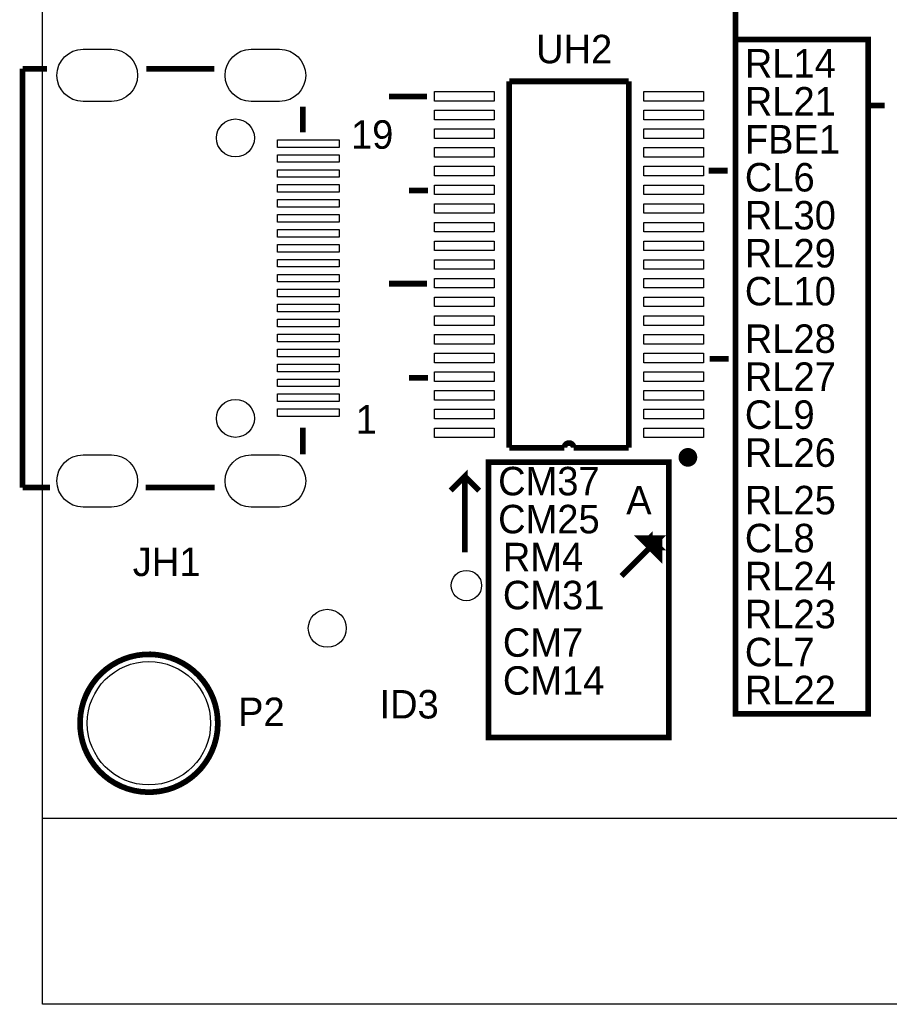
# Model space of a CAD drawing. Extents: x -86 to 498, y -49 to 361.
# Tile 3 of 31: x -1 to 23, y -5 to 21. Entities that reach past the tile are written whole.
import ezdxf

# ---------------------------------------------------------------- set-up
doc = ezdxf.new("R2010")
doc.units = 0
for name, color, linetype in [('BOARD_GEOMETRY_OUTLINE', 2, 'CONTINUOUS'), ('BOARD_GEOMETRY_SILKSCREEN_TOP', 1, 'CONTINUOUS'), ('PACKAGE_GEOMETRY_SILKSCREEN_TOP', 3, 'CONTINUOUS'), ('PIN_TOP', 4, 'CONTINUOUS'), ('REF_DES_SILKSCREEN_TOP', 5, 'CONTINUOUS')]:
    doc.layers.add(name, color=color, linetype=linetype)

msp = doc.modelspace()

# ---------------------------------------------------------------- linework, layer by layer
at = {"layer": 'BOARD_GEOMETRY_OUTLINE'}
for points in [[(0, 0), (0, 58.50001)], [(0, 0), (90.000074, 0)]]:
    msp.add_lwpolyline(points, dxfattribs=at)
msp.add_lwpolyline([(0, 0), (100.000054, 0), (100.000054, -4.9784), (0, -4.9784)], close=True, dxfattribs=at)
at = {"layer": 'BOARD_GEOMETRY_SILKSCREEN_TOP', "const_width": 0.1524}
for points in [[(21.59, 35.306), (18.542, 35.306), (18.542, 2.794), (22.098, 2.794), (22.098, 20.828), (18.542, 20.828), (18.542, 35.306)], [(12.192, 9.525), (16.764, 9.525), (16.764, 2.159), (11.938, 2.159), (11.938, 9.525)]]:
    msp.add_lwpolyline(points, close=True, dxfattribs=at)
for points in [[(11.303, 7.112), (11.303, 9.144), (10.922, 8.763)], [(11.303, 9.144), (11.684, 8.763)], [(15.494, 6.477), (16.51, 7.493), (16.002, 7.493), (16.51, 6.985), (16.51, 7.493), (16.383, 7.493), (16.256, 7.366), (16.383, 7.239), (16.51, 7.239), (16.383, 7.366), (16.256, 7.366), (16.256, 7.493), (16.129, 7.366)]]:
    msp.add_lwpolyline(points, dxfattribs=at)
at = {"layer": 'PACKAGE_GEOMETRY_SILKSCREEN_TOP', "const_width": 0.1524}
for points in [[(-0.537972, 20.04568), (0.120904, 20.04568)], [(-0.537972, 20.04568), (-0.537972, 8.845804)], [(2.771648, 20.04568), (4.594606, 20.04568)], [(12.490196, 19.710146), (15.690088, 19.710146)], [(12.490196, 9.910318), (12.490196, 19.710146)], [(15.690088, 19.710146), (15.690088, 9.910318)], [(9.270238, 19.301714), (10.286238, 19.301714)], [(6.961886, 18.345658), (6.961886, 19.032474)], [(22.535388, 19.068034), (22.027388, 19.068034)], [(17.830038, 17.320514), (18.338038, 17.320514)], [(10.311638, 16.787114), (9.803638, 16.787114)], [(9.270238, 14.297914), (10.286238, 14.297914)], [(17.855438, 12.291314), (18.363438, 12.291314)], [(10.311638, 11.783314), (9.803638, 11.783314)], [(6.961886, 10.44575), (6.961886, 9.73074)], [(13.965174, 9.910318), (12.490196, 9.910318)], [(15.690088, 9.910318), (14.21511, 9.910318)], [(-0.537972, 8.845804), (0.199898, 8.845804)], [(4.604512, 8.845804), (2.761742, 8.845804)]]:
    msp.add_lwpolyline(points, dxfattribs=at)
msp.add_lwpolyline([(14.21511, 9.910318, 1), (13.965174, 9.910318)], format="xyb", dxfattribs=at)
at = {"layer": 'PACKAGE_GEOMETRY_SILKSCREEN_TOP'}
for points, const_width in [([(17.272, 9.776968, 1), (17.272, 9.527032, 1)], 0.249936), ([(4.644898, 2.13995, 1), (1.044702, 2.94005, 1)], 0.1524)]:
    msp.add_lwpolyline(points, format="xyb", close=True, dxfattribs=dict(at, const_width=const_width))
at = {"layer": 'PIN_TOP'}
for points in [[(1.843024, 19.172174), (1.081024, 19.172174, -1), (1.081024, 20.569174), (1.843024, 20.569174, -1)], [(6.342888, 19.172174), (5.580888, 19.172174, -1), (5.580888, 20.569174), (6.342888, 20.569174, -1)], [(1.843024, 8.32231), (1.081024, 8.32231, -1), (1.081024, 9.71931), (1.843024, 9.71931, -1)], [(6.342888, 8.32231), (5.580888, 8.32231, -1), (5.580888, 9.71931), (6.342888, 9.71931, -1)]]:
    msp.add_lwpolyline(points, format="xyb", close=True, dxfattribs=at)
for points in [[(12.090146, 19.18335), (10.489946, 19.18335), (10.489946, 19.43735), (12.090146, 19.43735)], [(17.690338, 19.18335), (16.090138, 19.18335), (16.090138, 19.43735), (17.690338, 19.43735)], [(12.090146, 18.683224), (10.489946, 18.683224), (10.489946, 18.937224), (12.090146, 18.937224)], [(17.690338, 18.683224), (16.090138, 18.683224), (16.090138, 18.937224), (17.690338, 18.937224)], [(12.090146, 18.183352), (10.489946, 18.183352), (10.489946, 18.437352), (12.090146, 18.437352)], [(17.690338, 18.183352), (16.090138, 18.183352), (16.090138, 18.437352), (17.690338, 18.437352)], [(6.2865, 18.147284), (7.9375, 18.147284), (7.9375, 17.944084), (6.2865, 17.944084)], [(12.090146, 17.683226), (10.489946, 17.683226), (10.489946, 17.937226), (12.090146, 17.937226)], [(17.690338, 17.683226), (16.090138, 17.683226), (16.090138, 17.937226), (17.690338, 17.937226)], [(6.2865, 17.747234), (7.9375, 17.747234), (7.9375, 17.544034), (6.2865, 17.544034)], [(12.090146, 17.183354), (10.489946, 17.183354), (10.489946, 17.437354), (12.090146, 17.437354)], [(17.690338, 17.183354), (16.090138, 17.183354), (16.090138, 17.437354), (17.690338, 17.437354)], [(6.2865, 17.347438), (7.9375, 17.347438), (7.9375, 17.144238), (6.2865, 17.144238)], [(6.2865, 16.947388), (7.9375, 16.947388), (7.9375, 16.744188), (6.2865, 16.744188)], [(12.090146, 16.683228), (10.489946, 16.683228), (10.489946, 16.937228), (12.090146, 16.937228)], [(17.690338, 16.683228), (16.090138, 16.683228), (16.090138, 16.937228), (17.690338, 16.937228)], [(6.2865, 16.547338), (7.9375, 16.547338), (7.9375, 16.344138), (6.2865, 16.344138)], [(12.090146, 16.183102), (10.489946, 16.183102), (10.489946, 16.437102), (12.090146, 16.437102)], [(17.690338, 16.183102), (16.090138, 16.183102), (16.090138, 16.437102), (17.690338, 16.437102)], [(6.2865, 16.147288), (7.9375, 16.147288), (7.9375, 15.944088), (6.2865, 15.944088)], [(12.090146, 15.68323), (10.489946, 15.68323), (10.489946, 15.93723), (12.090146, 15.93723)], [(17.690338, 15.68323), (16.090138, 15.68323), (16.090138, 15.93723), (17.690338, 15.93723)], [(6.2865, 15.747238), (7.9375, 15.747238), (7.9375, 15.544038), (6.2865, 15.544038)], [(6.2865, 15.347442), (7.9375, 15.347442), (7.9375, 15.144242), (6.2865, 15.144242)], [(12.090146, 15.183104), (10.489946, 15.183104), (10.489946, 15.437104), (12.090146, 15.437104)], [(17.690338, 15.183104), (16.090138, 15.183104), (16.090138, 15.437104), (17.690338, 15.437104)], [(6.2865, 14.947392), (7.9375, 14.947392), (7.9375, 14.744192), (6.2865, 14.744192)], [(12.090146, 14.683232), (10.489946, 14.683232), (10.489946, 14.937232), (12.090146, 14.937232)], [(17.690338, 14.683232), (16.090138, 14.683232), (16.090138, 14.937232), (17.690338, 14.937232)], [(6.2865, 14.547342), (7.9375, 14.547342), (7.9375, 14.344142), (6.2865, 14.344142)], [(12.090146, 14.183106), (10.489946, 14.183106), (10.489946, 14.437106), (12.090146, 14.437106)], [(17.690338, 14.183106), (16.090138, 14.183106), (16.090138, 14.437106), (17.690338, 14.437106)], [(6.2865, 14.147292), (7.9375, 14.147292), (7.9375, 13.944092), (6.2865, 13.944092)], [(6.2865, 13.747242), (7.9375, 13.747242), (7.9375, 13.544042), (6.2865, 13.544042)], [(12.090146, 13.683234), (10.489946, 13.683234), (10.489946, 13.937234), (12.090146, 13.937234)], [(17.690338, 13.683234), (16.090138, 13.683234), (16.090138, 13.937234), (17.690338, 13.937234)], [(12.090146, 13.183108), (10.489946, 13.183108), (10.489946, 13.437108), (12.090146, 13.437108)], [(17.690338, 13.183108), (16.090138, 13.183108), (16.090138, 13.437108), (17.690338, 13.437108)], [(6.2865, 13.347446), (7.9375, 13.347446), (7.9375, 13.144246), (6.2865, 13.144246)], [(6.2865, 12.947396), (7.9375, 12.947396), (7.9375, 12.744196), (6.2865, 12.744196)], [(12.090146, 12.683236), (10.489946, 12.683236), (10.489946, 12.937236), (12.090146, 12.937236)], [(17.690338, 12.683236), (16.090138, 12.683236), (16.090138, 12.937236), (17.690338, 12.937236)], [(6.2865, 12.547346), (7.9375, 12.547346), (7.9375, 12.344146), (6.2865, 12.344146)], [(12.090146, 12.18311), (10.489946, 12.18311), (10.489946, 12.43711), (12.090146, 12.43711)], [(17.690338, 12.18311), (16.090138, 12.18311), (16.090138, 12.43711), (17.690338, 12.43711)], [(6.2865, 12.147296), (7.9375, 12.147296), (7.9375, 11.944096), (6.2865, 11.944096)], [(12.090146, 11.683238), (10.489946, 11.683238), (10.489946, 11.937238), (12.090146, 11.937238)], [(17.690338, 11.683238), (16.090138, 11.683238), (16.090138, 11.937238), (17.690338, 11.937238)], [(6.2865, 11.747246), (7.9375, 11.747246), (7.9375, 11.544046), (6.2865, 11.544046)], [(6.2865, 11.34745), (7.9375, 11.34745), (7.9375, 11.14425), (6.2865, 11.14425)], [(12.090146, 11.183112), (10.489946, 11.183112), (10.489946, 11.437112), (12.090146, 11.437112)], [(17.690338, 11.183112), (16.090138, 11.183112), (16.090138, 11.437112), (17.690338, 11.437112)], [(6.2865, 10.9474), (7.9375, 10.9474), (7.9375, 10.7442), (6.2865, 10.7442)], [(12.090146, 10.68324), (10.489946, 10.68324), (10.489946, 10.93724), (12.090146, 10.93724)], [(17.690338, 10.68324), (16.090138, 10.68324), (16.090138, 10.93724), (17.690338, 10.93724)], [(12.090146, 10.183114), (10.489946, 10.183114), (10.489946, 10.437114), (12.090146, 10.437114)], [(17.690338, 10.183114), (16.090138, 10.183114), (16.090138, 10.437114), (17.690338, 10.437114)]]:
    msp.add_lwpolyline(points, close=True, dxfattribs=at)
for centre, radius in [((5.162042, 18.195798), 0.508), ((5.162042, 10.695686), 0.508), ((11.341862, 6.223), 0.4064), ((7.62, 5.08), 0.508), ((2.8448, 2.54), 1.651)]:
    msp.add_circle(centre, radius, dxfattribs=at)

# ---------------------------------------------------------------- texts
at = {"layer": 'BOARD_GEOMETRY_SILKSCREEN_TOP'}
for s, p in [('A', (15.621, 8.128)), ('ID3', (9.017, 2.667))]:
    msp.add_text(s, height=0.762, dxfattribs=at).set_placement(p)
at = {"layer": 'PACKAGE_GEOMETRY_SILKSCREEN_TOP'}
for s, p in [('19', (8.255, 17.907)), ('1', (8.382, 10.287))]:
    msp.add_text(s, height=0.762, dxfattribs=at).set_placement(p)
at = {"layer": 'REF_DES_SILKSCREEN_TOP'}
for s, p in [('UH2', (13.208, 20.193)), ('RL14', (18.796, 19.812)), ('RL21', (18.796, 18.796)), ('FBE1', (18.796, 17.78)), ('CL6', (18.796, 16.764)), ('RL30', (18.796, 15.748)), ('RL29', (18.796, 14.732)), ('CL10', (18.796, 13.716)), ('RL28', (18.796, 12.446)), ('RL27', (18.796, 11.43)), ('CL9', (18.796, 10.414)), ('RL26', (18.796, 9.398)), ('CM37', (12.192, 8.636)), ('RL25', (18.796, 8.128)), ('CM25', (12.192, 7.62)), ('CL8', (18.796, 7.112)), ('JH1', (2.413, 6.477)), ('RM4', (12.319, 6.604)), ('RL24', (18.796, 6.096)), ('CM31', (12.319, 5.588)), ('RL23', (18.796, 5.08)), ('CM7', (12.319, 4.318)), ('CL7', (18.796, 4.064)), ('CM14', (12.319, 3.302)), ('RL22', (18.796, 3.048)), ('P2', (5.2324, 2.4638))]:
    msp.add_text(s, height=0.762, dxfattribs=at).set_placement(p)

doc.saveas('drawing.dxf')
